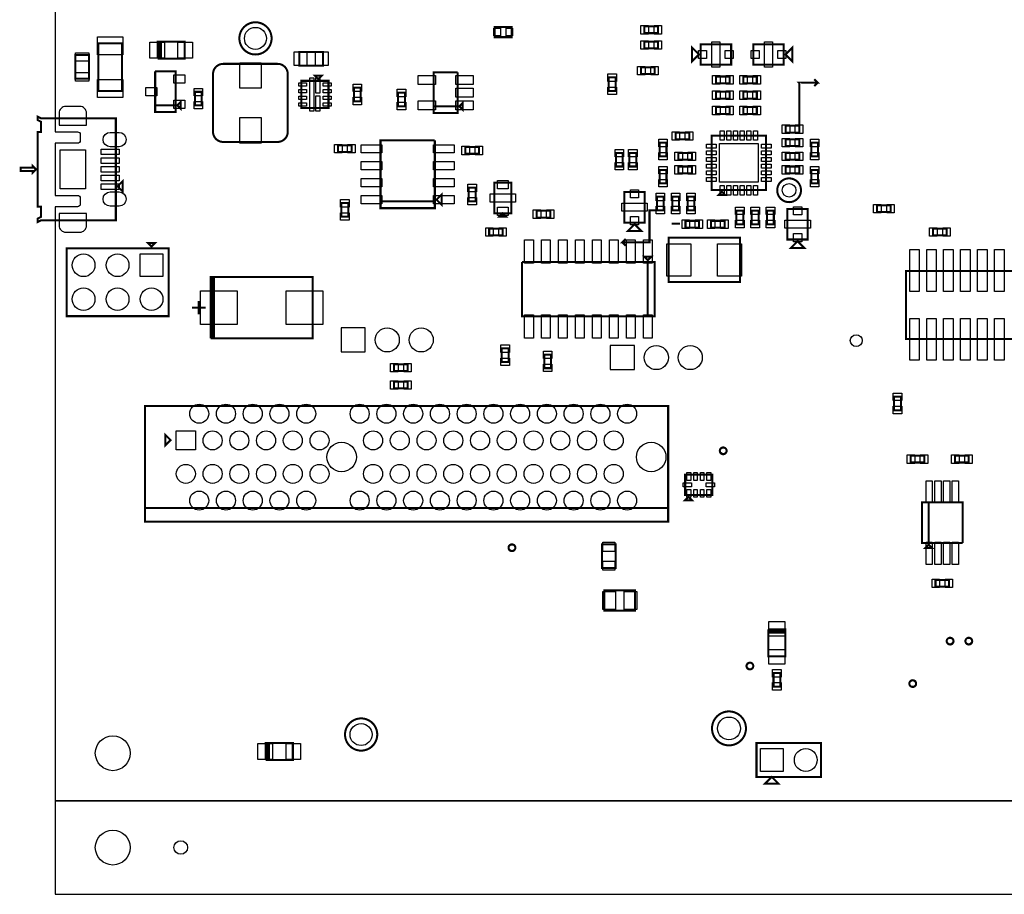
# Model space of a CAD drawing. Extents: x -205 to 7397, y 0 to 5807.
# Tile 1 of 10: x -104 to 2795, y 0 to 2576. Entities that reach past the tile are written whole.
import ezdxf

# ---------------------------------------------------------------- set-up
doc = ezdxf.new("R2010")
doc.units = 0
for name, color, linetype in [('BG_OUTLINE', 95, 'CONTINUOUS'), ('PG_ASSEMBLY_TOP', 120, 'CONTINUOUS'), ('PIN_TOP', 140, 'CONTINUOUS')]:
    doc.layers.add(name, color=color, linetype=linetype)

msp = doc.modelspace()

# ---------------------------------------------------------------- linework, layer by layer
at = {"layer": 'BG_OUTLINE'}
for points in [[(7000, 5275.59), (0, 5275.59), (0, 2245.2355), (66.1417, 2245.2355, -0.414214), (74.0157, 2237.3615), (74.0157, 2219.645, -0.414214), (66.1417, 2211.771), (0, 2211.771), (0, 2078.59), (0, 2058.228), (66.1417, 2058.228, -0.414214), (74.0157, 2050.354), (74.0157, 2032.6375, -0.414214), (66.1417, 2024.7635), (0, 2024.7635), (0, 1732.59), (0, 275.59), (7000, 275.59)], [(0.0001, 2345.2355), (0.0001, 2245.2355), (66.1417, 2245.2355, -0.414214), (74.0157, 2237.3615), (74.0157, 2219.645, -0.414214), (66.1417, 2211.771), (0.0001, 2211.771), (0.0001, 2058.228), (66.1417, 2058.228, -0.414214), (74.0157, 2050.354), (74.0157, 2032.6375, -0.414214), (66.1417, 2024.7635), (0.0001, 2024.7635), (0.0001, 1924.7635)]]:
    msp.add_lwpolyline(points, format="xyb", dxfattribs=at)
msp.add_lwpolyline([(0, 275.59), (0, 0), (7000, 0), (7000, 275.59)], close=True, dxfattribs=at)
at = {"layer": 'PG_ASSEMBLY_TOP', "const_width": 6}
for points in [[(637.4342, 2520.59, 1), (542.5658, 2520.59, 1), (637.4342, 2520.59)], [(685, 2245.59), (685, 2415.59, 0.414214), (655, 2445.59), (495, 2445.59, 0.414214), (465, 2415.59), (465, 2245.59, 0.414214), (495, 2215.59), (655, 2215.59, 0.414214), (685, 2245.59)], [(2196.0065, 2073.2995, 1), (2126.0065, 2073.2995, 1), (2196.0065, 2073.2995)], [(1977, 1306, 1), (1957, 1306, 1), (1977, 1306)], [(1355, 1020.59, 1), (1335, 1020.59, 1), (1355, 1020.59)], [(2645, 745.59, 1), (2625, 745.59, 1), (2645, 745.59)], [(2700, 745.59, 1), (2680, 745.59, 1), (2700, 745.59)], [(2055.49, 672.26, 1), (2035.49, 672.26, 1), (2055.49, 672.26)], [(2535, 620.59, 1), (2515, 620.59, 1), (2535, 620.59)], [(2034, 488.59, 1), (1934, 488.59, 1), (2034, 488.59)], [(948.4342, 470.59, 1), (853.5658, 470.59, 1), (948.4342, 470.59)]]:
    msp.add_lwpolyline(points, format="xyb", dxfattribs=at)
for points in [[(1344.5, 2554.1925), (1294.5, 2554.1925), (1294.5, 2524.1925), (1344.5, 2524.1925), (1344.5, 2554.1925)], [(1775, 2555.885), (1735, 2555.885), (1735, 2535.885), (1775, 2535.885), (1775, 2555.885)], [(127, 2505.59), (127, 2365.59), (197, 2365.59), (197, 2505.59), (127, 2505.59)], [(306.8565, 2511.09), (311.8565, 2511.09), (311.8565, 2461.09), (306.8565, 2461.09), (306.8565, 2511.09), (301.8565, 2511.09), (301.8565, 2461.09)], [(301.8565, 2461.09), (381.8565, 2461.09), (381.8565, 2511.09), (306.8565, 2511.09)], [(1775, 2510.885), (1735, 2510.885), (1735, 2490.885), (1775, 2490.885), (1775, 2510.885)], [(1895.4165, 2473.2995), (1875.4165, 2493.2995), (1875.4165, 2453.2995), (1895.4165, 2473.2995)], [(1900.4165, 2443.2995), (1990.4165, 2443.2995), (1990.4165, 2503.2995), (1900.4165, 2503.2995), (1900.4165, 2443.2995)], [(2145.4165, 2503.2995), (2055.4165, 2503.2995), (2055.4165, 2443.2995), (2145.4165, 2443.2995), (2145.4165, 2503.2995)], [(2150.4165, 2473.2995), (2170.4165, 2453.2995), (2170.4165, 2493.2995), (2150.4165, 2473.2995)], [(60, 2471.59), (60, 2401.59), (100, 2401.59), (100, 2471.59), (60, 2471.59)], [(719, 2440.59), (789, 2440.59), (789, 2480.59), (719, 2480.59), (719, 2440.59)], [(1725.295, 2415.59), (1765.295, 2415.59), (1765.295, 2435.59), (1725.295, 2435.59), (1725.295, 2415.59)], [(294.6225, 2323.59), (354.6225, 2323.59), (354.6225, 2423.59), (294.6225, 2423.59)], [(294.6225, 2423.59), (294.6225, 2303.59), (354.6225, 2303.59), (354.6225, 2323.59), (294.6225, 2323.59)], [(775, 2400.59), (785, 2410.59), (765, 2410.59), (775, 2400.59)], [(1115, 2320.59), (1185, 2320.59), (1185, 2420.59)], [(1185, 2420.59), (1115, 2420.59), (1115, 2300.59), (1185, 2300.59), (1185, 2320.59), (1115, 2320.59)], [(1630, 2405.59), (1630, 2365.59), (1650, 2365.59), (1650, 2405.59), (1630, 2405.59)], [(1986.0065, 2408.2995), (1946.0065, 2408.2995), (1946.0065, 2388.2995), (1986.0065, 2388.2995), (1986.0065, 2408.2995)], [(2026.0065, 2388.2995), (2066.0065, 2388.2995), (2066.0065, 2408.2995), (2026.0065, 2408.2995), (2026.0065, 2388.2995)], [(725, 2395.59), (725, 2315.59), (805, 2315.59), (805, 2395.59), (725, 2395.59)], [(900, 2335.59), (900, 2375.59), (880, 2375.59), (880, 2335.59), (900, 2335.59)], [(2191.0065, 2263.2995), (2191.0065, 2388.9935), (2190, 2390), (2245, 2390), (2235, 2400)], [(2245, 2390), (2235, 2380)], [(431.5, 2323.1301), (431.5, 2363.1301), (411.5, 2363.1301), (411.5, 2323.1301), (431.5, 2323.1301)], [(1030, 2320.59), (1030, 2360.59), (1010, 2360.59), (1010, 2320.59), (1030, 2320.59)], [(1986.0065, 2363.2995), (1946.0065, 2363.2995), (1946.0065, 2343.2995), (1986.0065, 2343.2995), (1986.0065, 2363.2995)], [(2026.0065, 2343.2995), (2066.0065, 2343.2995), (2066.0065, 2363.2995), (2026.0065, 2363.2995), (2026.0065, 2343.2995)], [(359.6225, 2323.59), (369.6225, 2313.59), (369.6225, 2333.59), (359.6225, 2323.59)], [(1190, 2320.59), (1200, 2310.59), (1200, 2330.59), (1190, 2320.59)], [(1986.0065, 2318.2995), (1946.0065, 2318.2995), (1946.0065, 2298.2995), (1986.0065, 2298.2995), (1986.0065, 2318.2995)], [(2026.0065, 2298.2995), (2066.0065, 2298.2995), (2066.0065, 2318.2995), (2026.0065, 2318.2995), (2026.0065, 2298.2995)], [(-51.1809, 2289.9995), (-51.1809, 2279.9995), (-41.1809, 2274.9995), (-41.1809, 2244.9995), (-51.1809, 2244.9995), (-51.1809, 2024.9995), (-41.1809, 2024.9995), (-41.1809, 1994.9995), (-51.1809, 1989.9995), (-51.1809, 1979.9995), (-41.1809, 1984.9995), (178.8191, 1984.9995), (178.8191, 2284.9995), (-41.1809, 2284.9995), (-51.1809, 2289.9995)], [(2191.0065, 2263.2995), (2151.0065, 2263.2995), (2151.0065, 2243.2995), (2191.0065, 2243.2995), (2191.0065, 2263.2995)], [(1827.0065, 2223.2995), (1867.0065, 2223.2995), (1867.0065, 2243.2995), (1827.0065, 2243.2995), (1827.0065, 2223.2995)], [(2093, 2074), (2093, 2234), (1933, 2234), (1933, 2074), (2093, 2074)], [(833, 2185.59), (873, 2185.59), (873, 2205.59), (833, 2205.59), (833, 2185.59)], [(958, 2040.59), (1118, 2040.59), (1118, 2220.59)], [(1118, 2220.59), (958, 2220.59), (958, 2020.59), (1118, 2020.59), (1118, 2040.59), (958, 2040.59)], [(1208, 2180.59), (1248, 2180.59), (1248, 2200.59), (1208, 2200.59), (1208, 2180.59)], [(1799.9935, 2173.2995), (1799.9935, 2213.2995), (1779.9935, 2213.2995), (1779.9935, 2173.2995), (1799.9935, 2173.2995)], [(2191.0065, 2223.2995), (2151.0065, 2223.2995), (2151.0065, 2203.2995), (2191.0065, 2203.2995), (2191.0065, 2223.2995)], [(2246.0065, 2173.2995), (2246.0065, 2213.2995), (2226.0065, 2213.2995), (2226.0065, 2173.2995), (2246.0065, 2173.2995)], [(1671.0065, 2143.2995), (1671.0065, 2183.2995), (1651.0065, 2183.2995), (1651.0065, 2143.2995), (1671.0065, 2143.2995)], [(1691.0065, 2183.2995), (1691.0065, 2143.2995), (1711.0065, 2143.2995), (1711.0065, 2183.2995), (1691.0065, 2183.2995)], [(1874.9935, 2183.2995), (1834.9935, 2183.2995), (1834.9935, 2163.2995), (1874.9935, 2163.2995), (1874.9935, 2183.2995)], [(2151.0065, 2163.2995), (2191.0065, 2163.2995), (2191.0065, 2183.2995), (2151.0065, 2183.2995), (2151.0065, 2163.2995)], [(-56.1809, 2134.9995), (-66.1809, 2144.9995), (-66.1809, 2139.9995), (-101.1809, 2139.9995), (-101.1809, 2129.9995), (-66.1809, 2129.9995), (-66.1809, 2124.9995), (-56.1809, 2134.9995)], [(1874.9935, 2143.2995), (1834.9935, 2143.2995), (1834.9935, 2123.2995), (1874.9935, 2123.2995), (1874.9935, 2143.2995)], [(2151.0065, 2123.2995), (2191.0065, 2123.2995), (2191.0065, 2143.2995), (2151.0065, 2143.2995), (2151.0065, 2123.2995)], [(1779.9935, 2133.2995), (1779.9935, 2093.2995), (1799.9935, 2093.2995), (1799.9935, 2133.2995), (1779.9935, 2133.2995)], [(2226.0065, 2133.2995), (2226.0065, 2093.2995), (2246.0065, 2093.2995), (2246.0065, 2133.2995), (2226.0065, 2133.2995)], [(183.8191, 2084.9995), (198.8191, 2099.9995), (198.8191, 2069.9995), (183.8191, 2084.9995)], [(1343, 2005.59), (1343, 2095.59), (1293, 2095.59), (1293, 2005.59), (1343, 2005.59)], [(1123, 2045.59), (1138, 2030.59), (1138, 2060.59), (1123, 2045.59)], [(1218, 2080.59), (1218, 2040.59), (1238, 2040.59), (1238, 2080.59), (1218, 2080.59)], [(1736.0065, 1978.2995), (1736.0065, 2068.2995), (1676.0065, 2068.2995), (1676.0065, 1978.2995), (1736.0065, 1978.2995)], [(1963, 2069), (1953, 2059), (1973, 2059), (1963, 2069)], [(843, 2035.59), (843, 1995.59), (863, 1995.59), (863, 2035.59), (843, 2035.59)], [(1772.0065, 2054.2995), (1772.0065, 2014.2995), (1792.0065, 2014.2995), (1792.0065, 2054.2995), (1772.0065, 2054.2995)], [(1817.0065, 2054.2995), (1817.0065, 2014.2995), (1837.0065, 2014.2995), (1837.0065, 2054.2995), (1817.0065, 2054.2995)], [(1862.0065, 2054.2995), (1862.0065, 2014.2995), (1882.0065, 2014.2995), (1882.0065, 2054.2995), (1862.0065, 2054.2995)], [(2420, 2009), (2460, 2009), (2460, 2029), (2420, 2029), (2420, 2009)], [(1318, 2005.59), (1308, 1995.59), (1328, 1995.59), (1318, 2005.59)], [(1418, 1993), (1458, 1993), (1458, 2013), (1418, 2013), (1418, 1993)], [(1772.0065, 2014.2995), (1750, 2014.2995), (1750, 1920), (1670, 1920), (1680, 1930)], [(2006.0065, 2013.2995), (2006.0065, 1973.2995), (2026.0065, 1973.2995), (2026.0065, 2013.2995), (2006.0065, 2013.2995)], [(2051.0065, 2013.2995), (2051.0065, 1973.2995), (2071.0065, 1973.2995), (2071.0065, 2013.2995), (2051.0065, 2013.2995)], [(2096.0065, 2013.2995), (2096.0065, 1973.2995), (2116.0065, 1973.2995), (2116.0065, 2013.2995), (2096.0065, 2013.2995)], [(2216.0065, 1928.2995), (2216.0065, 2018.2995), (2156.0065, 2018.2995), (2156.0065, 1928.2995), (2216.0065, 1928.2995)], [(1706.0065, 1973.2995), (1686.0065, 1953.2995), (1726.0065, 1953.2995), (1706.0065, 1973.2995)], [(1815, 1975), (1840, 1975)], [(1856.0065, 1963.2995), (1896.0065, 1963.2995), (1896.0065, 1983.2995), (1856.0065, 1983.2995), (1856.0065, 1963.2995)], [(1971.0065, 1983.2995), (1931.0065, 1983.2995), (1931.0065, 1963.2995), (1971.0065, 1963.2995), (1971.0065, 1983.2995)], [(1278, 1940.59), (1318, 1940.59), (1318, 1960.59), (1278, 1960.59), (1278, 1940.59)], [(2585, 1940.59), (2625, 1940.59), (2625, 1960.59), (2585, 1960.59), (2585, 1940.59)], [(284.0002, 1907.5901), (294.0002, 1917.5901), (274.0002, 1917.5901), (284.0002, 1907.5901)], [(1670, 1920), (1680, 1910)], [(2016.0065, 1933.2995), (1806.0065, 1933.2995), (1806.0065, 1803.2995), (2016.0065, 1803.2995), (2016.0065, 1933.2995)], [(2186.0065, 1923.2995), (2166.0065, 1903.2995), (2206.0065, 1903.2995), (2186.0065, 1923.2995)], [(334.0002, 1902.5901), (34.0002, 1902.5901), (34.0002, 1702.5901), (334.0002, 1702.5901), (334.0002, 1902.5901)], [(1745, 1702.41), (1745, 1862.41), (1375, 1862.41)], [(1375, 1862.41), (1375, 1702.41), (1765, 1702.41), (1765, 1862.41), (1745, 1862.41), (1745, 1702.41)], [(1745, 1867.41), (1755, 1877.41), (1735, 1877.41), (1745, 1867.41)], [(3005, 1835.59), (2505, 1835.59), (2505, 1635.59), (3005, 1635.59), (3005, 1835.59)], [(463, 1817.59), (468, 1817.59), (468, 1637.59), (463, 1637.59), (463, 1817.59), (458, 1817.59), (458, 1637.59)], [(458, 1637.59), (758, 1637.59), (758, 1817.59), (463, 1817.59)], [(423, 1747.59), (423, 1707.59)], [(403, 1727.59), (443, 1727.59)], [(1334.9998, 1567.41), (1334.9998, 1607.41), (1314.9998, 1607.41), (1314.9998, 1567.41), (1334.9998, 1567.41)], [(1460, 1549.41), (1460, 1589.41), (1440, 1589.41), (1440, 1549.41), (1460, 1549.41)], [(1038, 1561), (998, 1561), (998, 1541), (1038, 1541), (1038, 1561)], [(1038, 1510), (998, 1510), (998, 1490), (1038, 1490), (1038, 1510)], [(2470, 1465.59), (2470, 1425.59), (2490, 1425.59), (2490, 1465.59), (2470, 1465.59)], [(265, 1137.8106), (1805, 1137.8106), (1805, 1437.8106), (265, 1437.8106), (265, 1137.8106), (1805, 1137.8106), (1805, 1097.8106), (265, 1097.8106), (265, 1137.8106)], [(340, 1337.8106), (325, 1352.8106), (325, 1322.8106), (340, 1337.8106)], [(2559, 1291.59), (2519, 1291.59), (2519, 1271.59), (2559, 1271.59), (2559, 1291.59)], [(2649.6771, 1271.59), (2689.6771, 1271.59), (2689.6771, 1291.59), (2649.6771, 1291.59), (2649.6771, 1271.59)], [(1935, 1175.59), (1935, 1235.59), (1855, 1235.59), (1855, 1175.59), (1935, 1175.59)], [(1875, 1160.59), (1865, 1170.59), (1855, 1160.59), (1875, 1160.59)], [(2672, 1034.59), (2672, 1154.59), (2552, 1154.59), (2552, 1034.59), (2572, 1034.59), (2572, 1154.59)], [(2572, 1154.59), (2572, 1034.59), (2672, 1034.59)], [(1650, 960.59), (1650, 1030.59), (1610, 1030.59), (1610, 960.59), (1650, 960.59)], [(2572, 1029.59), (2562, 1019.59), (2582, 1019.59), (2572, 1029.59)], [(2592, 905.59), (2632, 905.59), (2632, 925.59), (2592, 925.59), (2592, 905.59)], [(1617.441, 835.59), (1707.441, 835.59), (1707.441, 895.59), (1617.441, 895.59), (1617.441, 835.59)], [(2150, 775.59), (2150, 770.59), (2100, 770.59), (2100, 775.59), (2150, 775.59), (2150, 780.59), (2100, 780.59)], [(2100, 780.59), (2100, 700.59), (2150, 700.59), (2150, 775.59)], [(2135, 611.59), (2135, 651.59), (2115, 651.59), (2115, 611.59), (2135, 611.59)], [(625, 445.59), (630, 445.59), (630, 395.59), (625, 395.59), (625, 445.59), (620, 445.59), (620, 395.59)], [(620, 395.59), (700, 395.59), (700, 445.59), (625, 445.59)], [(2255, 345.59), (2255, 445.59), (2065, 445.59), (2065, 345.59), (2255, 345.59)], [(2110, 345.59), (2130, 325.59), (2090, 325.59), (2110, 345.59)]]:
    msp.add_lwpolyline(points, dxfattribs=at)
at = {"layer": 'PIN_TOP'}
for points in [[(1746.7087, 2558.385), (1746.7087, 2533.385), (1724.7087, 2533.385), (1724.7087, 2558.385)], [(1785.2913, 2558.385), (1785.2913, 2533.385), (1763.2913, 2533.385), (1763.2913, 2558.385)], [(124.5, 2525.082), (199.5, 2525.082), (199.5, 2472.082), (124.5, 2472.082)], [(1310.8898, 2550.6925), (1310.8898, 2527.6925), (1291.8898, 2527.6925), (1291.8898, 2550.6925)], [(1347.1102, 2550.6925), (1347.1102, 2527.6925), (1328.1102, 2527.6925), (1328.1102, 2550.6925)], [(322.018, 2462.59), (279.018, 2462.59), (279.018, 2509.59), (322.018, 2509.59)], [(404.695, 2462.59), (361.695, 2462.59), (361.695, 2509.59), (404.695, 2509.59)], [(1746.7087, 2513.385), (1746.7087, 2488.385), (1724.7087, 2488.385), (1724.7087, 2513.385)], [(1785.2913, 2513.385), (1785.2913, 2488.385), (1763.2913, 2488.385), (1763.2913, 2513.385)], [(1933.4165, 2435.7995), (1933.4165, 2510.7995), (1957.4165, 2510.7995), (1957.4165, 2435.7995)], [(2112.4165, 2510.7995), (2112.4165, 2435.7995), (2088.4165, 2435.7995), (2088.4165, 2510.7995)], [(60.5, 2478.2238), (99.5, 2478.2238), (99.5, 2453.2238), (60.5, 2453.2238)], [(704.004, 2440.59), (704.004, 2480.59), (741.004, 2480.59), (741.004, 2440.59)], [(766.996, 2440.59), (766.996, 2480.59), (803.996, 2480.59), (803.996, 2440.59)], [(1894.0465, 2461.2995), (1894.0465, 2485.2995), (1918.0465, 2485.2995), (1918.0465, 2461.2995)], [(1972.7865, 2461.2995), (1972.7865, 2485.2995), (1996.7865, 2485.2995), (1996.7865, 2461.2995)], [(2073.0465, 2485.2995), (2073.0465, 2461.2995), (2049.0465, 2461.2995), (2049.0465, 2485.2995)], [(2151.7865, 2485.2995), (2151.7865, 2461.2995), (2127.7865, 2461.2995), (2127.7865, 2485.2995)], [(606.5, 2373.7985), (543.5, 2373.7985), (543.5, 2448.7985), (606.5, 2448.7985)], [(1715.0037, 2413.09), (1715.0037, 2438.09), (1737.0037, 2438.09), (1737.0037, 2413.09)], [(1753.5863, 2413.09), (1753.5863, 2438.09), (1775.5863, 2438.09), (1775.5863, 2413.09)], [(60.5, 2419.9562), (99.5, 2419.9562), (99.5, 2394.9562), (60.5, 2394.9562)], [(382.461, 2412.9915), (382.461, 2388.9915), (349.461, 2388.9915), (349.461, 2412.9915)], [(1120.382, 2410.992), (1120.382, 2384.992), (1069.382, 2384.992), (1069.382, 2410.992)], [(1230.618, 2410.992), (1230.618, 2384.992), (1179.618, 2384.992), (1179.618, 2410.992)], [(1627.5, 2415.8813), (1652.5, 2415.8813), (1652.5, 2393.8813), (1627.5, 2393.8813)], [(1957.7152, 2410.7995), (1957.7152, 2385.7995), (1935.7152, 2385.7995), (1935.7152, 2410.7995)], [(1996.2978, 2410.7995), (1996.2978, 2385.7995), (1974.2978, 2385.7995), (1974.2978, 2410.7995)], [(2015.7152, 2385.7995), (2015.7152, 2410.7995), (2037.7152, 2410.7995), (2037.7152, 2385.7995)], [(2054.2978, 2385.7995), (2054.2978, 2410.7995), (2076.2978, 2410.7995), (2076.2978, 2385.7995)], [(124.5, 2399.098), (199.5, 2399.098), (199.5, 2346.098), (124.5, 2346.098)], [(717.5749, 2390.1175), (740.5749, 2390.1175), (740.5749, 2380.1175), (717.5749, 2380.1175)], [(750.1418, 2404.59), (762.1418, 2404.59), (762.1418, 2306.59), (750.1418, 2306.59)], [(767.8582, 2404.6648), (779.8582, 2404.6648), (779.8582, 2359.6648), (767.8582, 2359.6648)], [(789.4251, 2390.1175), (812.4251, 2390.1175), (812.4251, 2380.1175), (789.4251, 2380.1175)], [(902.5, 2363.8813), (877.5, 2363.8813), (877.5, 2385.8813), (902.5, 2385.8813)], [(1627.5, 2377.2987), (1652.5, 2377.2987), (1652.5, 2355.2987), (1627.5, 2355.2987)], [(299.784, 2375.59), (299.784, 2351.59), (266.784, 2351.59), (266.784, 2375.59)], [(434, 2351.4214), (409, 2351.4214), (409, 2373.4214), (434, 2373.4214)], [(717.5749, 2370.4325), (740.5749, 2370.4325), (740.5749, 2360.4325), (717.5749, 2360.4325)], [(717.5749, 2350.7475), (740.5749, 2350.7475), (740.5749, 2340.7475), (717.5749, 2340.7475)], [(767.8582, 2351.5153), (779.8582, 2351.5153), (779.8582, 2306.5153), (767.8582, 2306.5153)], [(789.4251, 2370.4325), (812.4251, 2370.4325), (812.4251, 2360.4325), (789.4251, 2360.4325)], [(789.4251, 2350.7475), (812.4251, 2350.7475), (812.4251, 2340.7475), (789.4251, 2340.7475)], [(1032.5, 2348.8813), (1007.5, 2348.8813), (1007.5, 2370.8813), (1032.5, 2370.8813)], [(1230.618, 2373.59), (1230.618, 2347.59), (1179.618, 2347.59), (1179.618, 2373.59)], [(1957.7152, 2365.7995), (1957.7152, 2340.7995), (1935.7152, 2340.7995), (1935.7152, 2365.7995)], [(1996.2978, 2365.7995), (1996.2978, 2340.7995), (1974.2978, 2340.7995), (1974.2978, 2365.7995)], [(2015.7152, 2340.7995), (2015.7152, 2365.7995), (2037.7152, 2365.7995), (2037.7152, 2340.7995)], [(2054.2978, 2340.7995), (2054.2978, 2365.7995), (2076.2978, 2365.7995), (2076.2978, 2340.7995)], [(382.461, 2338.1885), (382.461, 2314.1885), (349.461, 2314.1885), (349.461, 2338.1885)], [(434, 2312.8388), (409, 2312.8388), (409, 2334.8388), (434, 2334.8388)], [(717.5749, 2331.0625), (740.5749, 2331.0625), (740.5749, 2321.0625), (717.5749, 2321.0625)], [(789.4251, 2331.0625), (812.4251, 2331.0625), (812.4251, 2321.0625), (789.4251, 2321.0625)], [(902.5, 2325.2987), (877.5, 2325.2987), (877.5, 2347.2987), (902.5, 2347.2987)], [(1032.5, 2310.2987), (1007.5, 2310.2987), (1007.5, 2332.2987), (1032.5, 2332.2987)], [(1120.382, 2336.188), (1120.382, 2310.188), (1069.382, 2310.188), (1069.382, 2336.188)], [(1230.618, 2336.188), (1230.618, 2310.188), (1179.618, 2310.188), (1179.618, 2336.188)], [(1957.7152, 2320.7995), (1957.7152, 2295.7995), (1935.7152, 2295.7995), (1935.7152, 2320.7995)], [(1996.2978, 2320.7995), (1996.2978, 2295.7995), (1974.2978, 2295.7995), (1974.2978, 2320.7995)], [(2015.7152, 2295.7995), (2015.7152, 2320.7995), (2037.7152, 2320.7995), (2037.7152, 2295.7995)], [(2054.2978, 2295.7995), (2054.2978, 2320.7995), (2076.2978, 2320.7995), (2076.2978, 2295.7995)], [(606.5, 2212.3815), (543.5, 2212.3815), (543.5, 2287.3815), (606.5, 2287.3815)], [(2162.7152, 2265.7995), (2162.7152, 2240.7995), (2140.7152, 2240.7995), (2140.7152, 2265.7995)], [(2201.2978, 2265.7995), (2201.2978, 2240.7995), (2179.2978, 2240.7995), (2179.2978, 2265.7995)], [(1816.7152, 2220.7995), (1816.7152, 2245.7995), (1838.7152, 2245.7995), (1838.7152, 2220.7995)], [(1855.2978, 2220.7995), (1855.2978, 2245.7995), (1877.2978, 2245.7995), (1877.2978, 2220.7995)], [(1969.7875, 2220.7085), (1957.7875, 2220.7085), (1957.7875, 2248.7085), (1969.7875, 2248.7085)], [(1989.4725, 2220.7085), (1977.4725, 2220.7085), (1977.4725, 2248.7085), (1989.4725, 2248.7085)], [(2009.1575, 2220.7085), (1997.1575, 2220.7085), (1997.1575, 2248.7085), (2009.1575, 2248.7085)], [(2028.8425, 2220.7085), (2016.8425, 2220.7085), (2016.8425, 2248.7085), (2028.8425, 2248.7085)], [(2048.5275, 2220.7085), (2036.5275, 2220.7085), (2036.5275, 2248.7085), (2048.5275, 2248.7085)], [(2068.2125, 2220.7085), (2056.2125, 2220.7085), (2056.2125, 2248.7085), (2068.2125, 2248.7085)], [(822.7087, 2183.09), (822.7087, 2208.09), (844.7087, 2208.09), (844.7087, 2183.09)], [(861.2913, 2183.09), (861.2913, 2208.09), (883.2913, 2208.09), (883.2913, 2183.09)], [(962.201, 2207.5899), (962.201, 2183.5899), (901.201, 2183.5899), (901.201, 2207.5899)], [(1174.799, 2207.5899), (1174.799, 2183.5899), (1113.799, 2183.5899), (1113.799, 2207.5899)], [(1197.7087, 2178.09), (1197.7087, 2203.09), (1219.7087, 2203.09), (1219.7087, 2178.09)], [(1236.2913, 2178.09), (1236.2913, 2203.09), (1258.2913, 2203.09), (1258.2913, 2178.09)], [(1802.4935, 2201.5908), (1777.4935, 2201.5908), (1777.4935, 2223.5908), (1802.4935, 2223.5908)], [(1946.2915, 2209.2125), (1946.2915, 2197.2125), (1918.2915, 2197.2125), (1918.2915, 2209.2125)], [(2070, 2097), (1956, 2097), (1956, 2211), (2070, 2211)], [(2107.7085, 2209.2125), (2107.7085, 2197.2125), (2079.7085, 2197.2125), (2079.7085, 2209.2125)], [(2162.7152, 2225.7995), (2162.7152, 2200.7995), (2140.7152, 2200.7995), (2140.7152, 2225.7995)], [(2201.2978, 2225.7995), (2201.2978, 2200.7995), (2179.2978, 2200.7995), (2179.2978, 2225.7995)], [(2248.5065, 2201.5908), (2223.5065, 2201.5908), (2223.5065, 2223.5908), (2248.5065, 2223.5908)], [(14.6653, 2191.9995), (89.6653, 2191.9995), (89.6653, 2077.9995), (14.6653, 2077.9995)], [(135.9013, 2178.1805), (135.9013, 2194.1805), (188.9013, 2194.1805), (188.9013, 2178.1805)], [(1673.5065, 2171.5908), (1648.5065, 2171.5908), (1648.5065, 2193.5908), (1673.5065, 2193.5908)], [(1688.5065, 2193.5908), (1713.5065, 2193.5908), (1713.5065, 2171.5908), (1688.5065, 2171.5908)], [(1802.4935, 2163.0082), (1777.4935, 2163.0082), (1777.4935, 2185.0082), (1802.4935, 2185.0082)], [(1846.7022, 2185.7995), (1846.7022, 2160.7995), (1824.7022, 2160.7995), (1824.7022, 2185.7995)], [(1885.2848, 2185.7995), (1885.2848, 2160.7995), (1863.2848, 2160.7995), (1863.2848, 2185.7995)], [(1946.2915, 2189.5275), (1946.2915, 2177.5275), (1918.2915, 2177.5275), (1918.2915, 2189.5275)], [(2107.7085, 2189.5275), (2107.7085, 2177.5275), (2079.7085, 2177.5275), (2079.7085, 2189.5275)], [(2140.7152, 2160.7995), (2140.7152, 2185.7995), (2162.7152, 2185.7995), (2162.7152, 2160.7995)], [(2179.2978, 2160.7995), (2179.2978, 2185.7995), (2201.2978, 2185.7995), (2201.2978, 2160.7995)], [(2248.5065, 2163.0082), (2223.5065, 2163.0082), (2223.5065, 2185.0082), (2248.5065, 2185.0082)], [(135.9013, 2152.59), (135.9013, 2168.59), (188.9013, 2168.59), (188.9013, 2152.59)], [(962.201, 2157.59), (962.201, 2133.59), (901.201, 2133.59), (901.201, 2157.59)], [(1174.799, 2157.59), (1174.799, 2133.59), (1113.799, 2133.59), (1113.799, 2157.59)], [(1673.5065, 2133.0082), (1648.5065, 2133.0082), (1648.5065, 2155.0082), (1673.5065, 2155.0082)], [(1688.5065, 2155.0082), (1713.5065, 2155.0082), (1713.5065, 2133.0082), (1688.5065, 2133.0082)], [(1846.7022, 2145.7995), (1846.7022, 2120.7995), (1824.7022, 2120.7995), (1824.7022, 2145.7995)], [(1885.2848, 2145.7995), (1885.2848, 2120.7995), (1863.2848, 2120.7995), (1863.2848, 2145.7995)], [(1946.2915, 2169.8425), (1946.2915, 2157.8425), (1918.2915, 2157.8425), (1918.2915, 2169.8425)], [(1946.2915, 2150.1575), (1946.2915, 2138.1575), (1918.2915, 2138.1575), (1918.2915, 2150.1575)], [(2107.7085, 2169.8425), (2107.7085, 2157.8425), (2079.7085, 2157.8425), (2079.7085, 2169.8425)], [(2107.7085, 2150.1575), (2107.7085, 2138.1575), (2079.7085, 2138.1575), (2079.7085, 2150.1575)], [(2140.7152, 2120.7995), (2140.7152, 2145.7995), (2162.7152, 2145.7995), (2162.7152, 2120.7995)], [(2179.2978, 2120.7995), (2179.2978, 2145.7995), (2201.2978, 2145.7995), (2201.2978, 2120.7995)], [(135.9013, 2126.9995), (135.9013, 2142.9995), (188.9013, 2142.9995), (188.9013, 2126.9995)], [(135.9013, 2101.409), (135.9013, 2117.409), (188.9013, 2117.409), (188.9013, 2101.409)], [(1777.4935, 2143.5908), (1802.4935, 2143.5908), (1802.4935, 2121.5908), (1777.4935, 2121.5908)], [(1946.2915, 2130.4725), (1946.2915, 2118.4725), (1918.2915, 2118.4725), (1918.2915, 2130.4725)], [(2107.7085, 2130.4725), (2107.7085, 2118.4725), (2079.7085, 2118.4725), (2079.7085, 2130.4725)], [(2223.5065, 2143.5908), (2248.5065, 2143.5908), (2248.5065, 2121.5908), (2223.5065, 2121.5908)], [(135.9013, 2075.8185), (135.9013, 2091.8185), (188.9013, 2091.8185), (188.9013, 2075.8185)], [(962.201, 2107.5901), (962.201, 2083.5901), (901.201, 2083.5901), (901.201, 2107.5901)], [(1174.799, 2107.5901), (1174.799, 2083.5901), (1113.799, 2083.5901), (1113.799, 2107.5901)], [(1215.5, 2090.8813), (1240.5, 2090.8813), (1240.5, 2068.8813), (1215.5, 2068.8813)], [(1333.5, 2077.96), (1302.5, 2077.96), (1302.5, 2101.96), (1333.5, 2101.96)], [(1777.4935, 2105.0082), (1802.4935, 2105.0082), (1802.4935, 2083.0082), (1777.4935, 2083.0082)], [(1946.2915, 2110.7875), (1946.2915, 2098.7875), (1918.2915, 2098.7875), (1918.2915, 2110.7875)], [(1969.7875, 2059.2915), (1957.7875, 2059.2915), (1957.7875, 2087.2915), (1969.7875, 2087.2915)], [(1989.4725, 2059.2915), (1977.4725, 2059.2915), (1977.4725, 2087.2915), (1989.4725, 2087.2915)], [(2009.1575, 2059.2915), (1997.1575, 2059.2915), (1997.1575, 2087.2915), (2009.1575, 2087.2915)], [(2028.8425, 2059.2915), (2016.8425, 2059.2915), (2016.8425, 2087.2915), (2028.8425, 2087.2915)], [(2048.5275, 2059.2915), (2036.5275, 2059.2915), (2036.5275, 2087.2915), (2048.5275, 2087.2915)], [(2068.2125, 2059.2915), (2056.2125, 2059.2915), (2056.2125, 2087.2915), (2068.2125, 2087.2915)], [(2107.7085, 2110.7875), (2107.7085, 2098.7875), (2079.7085, 2098.7875), (2079.7085, 2110.7875)], [(2223.5065, 2105.0082), (2248.5065, 2105.0082), (2248.5065, 2083.0082), (2223.5065, 2083.0082)], [(1355.5, 2038.59), (1280.5, 2038.59), (1280.5, 2062.59), (1355.5, 2062.59)], [(1718.0065, 2050.6695), (1694.0065, 2050.6695), (1694.0065, 2074.6695), (1718.0065, 2074.6695)], [(1769.5065, 2064.5908), (1794.5065, 2064.5908), (1794.5065, 2042.5908), (1769.5065, 2042.5908)], [(1814.5065, 2064.5908), (1839.5065, 2064.5908), (1839.5065, 2042.5908), (1814.5065, 2042.5908)], [(1859.5065, 2064.5908), (1884.5065, 2064.5908), (1884.5065, 2042.5908), (1859.5065, 2042.5908)], [(840.5, 2045.8813), (865.5, 2045.8813), (865.5, 2023.8813), (840.5, 2023.8813)], [(962.201, 2057.5902), (962.201, 2033.5902), (901.201, 2033.5902), (901.201, 2057.5902)], [(1174.799, 2057.5902), (1174.799, 2033.5902), (1113.799, 2033.5902), (1113.799, 2057.5902)], [(1215.5, 2052.2987), (1240.5, 2052.2987), (1240.5, 2030.2987), (1215.5, 2030.2987)], [(1743.5065, 2011.2995), (1668.5065, 2011.2995), (1668.5065, 2035.2995), (1743.5065, 2035.2995)], [(2409.7087, 2006.5), (2409.7087, 2031.5), (2431.7087, 2031.5), (2431.7087, 2006.5)], [(2448.2913, 2006.5), (2448.2913, 2031.5), (2470.2913, 2031.5), (2470.2913, 2006.5)], [(840.5, 2007.2987), (865.5, 2007.2987), (865.5, 1985.2987), (840.5, 1985.2987)], [(1333.5, 1999.22), (1302.5, 1999.22), (1302.5, 2023.22), (1333.5, 2023.22)], [(1407.7087, 1990.5), (1407.7087, 2015.5), (1429.7087, 2015.5), (1429.7087, 1990.5)], [(1446.2913, 1990.5), (1446.2913, 2015.5), (1468.2913, 2015.5), (1468.2913, 1990.5)], [(1769.5065, 2026.0082), (1794.5065, 2026.0082), (1794.5065, 2004.0082), (1769.5065, 2004.0082)], [(1814.5065, 2026.0082), (1839.5065, 2026.0082), (1839.5065, 2004.0082), (1814.5065, 2004.0082)], [(1859.5065, 2026.0082), (1884.5065, 2026.0082), (1884.5065, 2004.0082), (1859.5065, 2004.0082)], [(2003.5065, 2023.5908), (2028.5065, 2023.5908), (2028.5065, 2001.5908), (2003.5065, 2001.5908)], [(2048.5065, 2023.5908), (2073.5065, 2023.5908), (2073.5065, 2001.5908), (2048.5065, 2001.5908)], [(2093.5065, 2023.5908), (2118.5065, 2023.5908), (2118.5065, 2001.5908), (2093.5065, 2001.5908)], [(2198.0065, 2000.6695), (2174.0065, 2000.6695), (2174.0065, 2024.6695), (2198.0065, 2024.6695)], [(1718.0065, 1971.9295), (1694.0065, 1971.9295), (1694.0065, 1995.9295), (1718.0065, 1995.9295)], [(1845.7152, 1960.7995), (1845.7152, 1985.7995), (1867.7152, 1985.7995), (1867.7152, 1960.7995)], [(1884.2978, 1960.7995), (1884.2978, 1985.7995), (1906.2978, 1985.7995), (1906.2978, 1960.7995)], [(1942.7152, 1985.7995), (1942.7152, 1960.7995), (1920.7152, 1960.7995), (1920.7152, 1985.7995)], [(1981.2978, 1985.7995), (1981.2978, 1960.7995), (1959.2978, 1960.7995), (1959.2978, 1985.7995)], [(2003.5065, 1985.0082), (2028.5065, 1985.0082), (2028.5065, 1963.0082), (2003.5065, 1963.0082)], [(2048.5065, 1985.0082), (2073.5065, 1985.0082), (2073.5065, 1963.0082), (2048.5065, 1963.0082)], [(2093.5065, 1985.0082), (2118.5065, 1985.0082), (2118.5065, 1963.0082), (2093.5065, 1963.0082)], [(2223.5065, 1961.2995), (2148.5065, 1961.2995), (2148.5065, 1985.2995), (2223.5065, 1985.2995)], [(1267.7087, 1938.09), (1267.7087, 1963.09), (1289.7087, 1963.09), (1289.7087, 1938.09)], [(1306.2913, 1938.09), (1306.2913, 1963.09), (1328.2913, 1963.09), (1328.2913, 1938.09)], [(2198.0065, 1921.9295), (2174.0065, 1921.9295), (2174.0065, 1945.9295), (2198.0065, 1945.9295)], [(2574.7087, 1938.09), (2574.7087, 1963.09), (2596.7087, 1963.09), (2596.7087, 1938.09)], [(2613.2913, 1938.09), (2613.2913, 1963.09), (2635.2913, 1963.09), (2635.2913, 1938.09)], [(1382.0004, 1927.146), (1408.0004, 1927.146), (1408.0004, 1858.146), (1382.0004, 1858.146)], [(1432.0002, 1927.146), (1458.0002, 1927.146), (1458.0002, 1858.146), (1432.0002, 1858.146)], [(1482.0001, 1927.146), (1508.0001, 1927.146), (1508.0001, 1858.146), (1482.0001, 1858.146)], [(1532, 1927.146), (1558, 1927.146), (1558, 1858.146), (1532, 1858.146)], [(1581.9999, 1927.146), (1607.9999, 1927.146), (1607.9999, 1858.146), (1581.9999, 1858.146)], [(1631.9998, 1927.146), (1657.9998, 1927.146), (1657.9998, 1858.146), (1631.9998, 1858.146)], [(1681.9997, 1927.146), (1707.9997, 1927.146), (1707.9997, 1858.146), (1681.9997, 1858.146)], [(1731.9996, 1927.146), (1757.9996, 1927.146), (1757.9996, 1858.146), (1731.9996, 1858.146)], [(1871.7035, 1915.7995), (1871.7035, 1820.7995), (1800.7035, 1820.7995), (1800.7035, 1915.7995)], [(2021.3095, 1915.7995), (2021.3095, 1820.7995), (1950.3095, 1820.7995), (1950.3095, 1915.7995)], [(317.5, 1886.09), (317.5, 1819.09), (250.5, 1819.09), (250.5, 1886.09)], [(2544, 1898.5662), (2544, 1775.5662), (2516, 1775.5662), (2516, 1898.5662)], [(2594, 1898.5662), (2594, 1775.5662), (2566, 1775.5662), (2566, 1898.5662)], [(2644, 1898.5662), (2644, 1775.5662), (2616, 1775.5662), (2616, 1898.5662)], [(2694, 1898.5662), (2694, 1775.5662), (2666, 1775.5662), (2666, 1898.5662)], [(2744, 1898.5662), (2744, 1775.5662), (2716, 1775.5662), (2716, 1898.5662)], [(2794, 1898.5662), (2794, 1775.5662), (2766, 1775.5662), (2766, 1898.5662)], [(428.016, 1677.59), (428.016, 1777.59), (536.016, 1777.59), (536.016, 1677.59)], [(679.984, 1677.59), (679.984, 1777.59), (787.984, 1777.59), (787.984, 1677.59)], [(1382.0004, 1706.674), (1408.0004, 1706.674), (1408.0004, 1637.674), (1382.0004, 1637.674)], [(1432.0002, 1706.674), (1458.0002, 1706.674), (1458.0002, 1637.674), (1432.0002, 1637.674)], [(1482.0001, 1706.674), (1508.0001, 1706.674), (1508.0001, 1637.674), (1482.0001, 1637.674)], [(1532, 1706.674), (1558, 1706.674), (1558, 1637.674), (1532, 1637.674)], [(1581.9999, 1706.674), (1607.9999, 1706.674), (1607.9999, 1637.674), (1581.9999, 1637.674)], [(1631.9998, 1706.674), (1657.9998, 1706.674), (1657.9998, 1637.674), (1631.9998, 1637.674)], [(1681.9997, 1706.674), (1707.9997, 1706.674), (1707.9997, 1637.674), (1681.9997, 1637.674)], [(1731.9996, 1706.674), (1757.9996, 1706.674), (1757.9996, 1637.674), (1731.9996, 1637.674)], [(2544, 1695.6138), (2544, 1572.6138), (2516, 1572.6138), (2516, 1695.6138)], [(2594, 1695.6138), (2594, 1572.6138), (2566, 1572.6138), (2566, 1695.6138)], [(2644, 1695.6138), (2644, 1572.6138), (2616, 1572.6138), (2616, 1695.6138)], [(2694, 1695.6138), (2694, 1572.6138), (2666, 1572.6138), (2666, 1695.6138)], [(2744, 1695.6138), (2744, 1572.6138), (2716, 1572.6138), (2716, 1695.6138)], [(2794, 1695.6138), (2794, 1572.6138), (2766, 1572.6138), (2766, 1695.6138)], [(913.3594, 1597.09), (913.3594, 1668.09), (842.3594, 1668.09), (842.3594, 1597.09)], [(1337.4998, 1595.7013), (1312.4998, 1595.7013), (1312.4998, 1617.7013), (1337.4998, 1617.7013)], [(1462.5, 1577.7013), (1437.5, 1577.7013), (1437.5, 1599.7013), (1462.5, 1599.7013)], [(1705.5, 1545.09), (1705.5, 1616.09), (1634.5, 1616.09), (1634.5, 1545.09)], [(1337.4998, 1557.1187), (1312.4998, 1557.1187), (1312.4998, 1579.1187), (1337.4998, 1579.1187)], [(1009.7087, 1563.5), (1009.7087, 1538.5), (987.7087, 1538.5), (987.7087, 1563.5)], [(1048.2913, 1563.5), (1048.2913, 1538.5), (1026.2913, 1538.5), (1026.2913, 1563.5)], [(1462.5, 1539.1187), (1437.5, 1539.1187), (1437.5, 1561.1187), (1462.5, 1561.1187)], [(1009.7087, 1512.5), (1009.7087, 1487.5), (987.7087, 1487.5), (987.7087, 1512.5)], [(1048.2913, 1512.5), (1048.2913, 1487.5), (1026.2913, 1487.5), (1026.2913, 1512.5)], [(2467.5, 1475.8813), (2492.5, 1475.8813), (2492.5, 1453.8813), (2467.5, 1453.8813)], [(2467.5, 1437.2987), (2492.5, 1437.2987), (2492.5, 1415.2987), (2467.5, 1415.2987)], [(356.924, 1308.6294), (356.924, 1364.6294), (412.924, 1364.6294), (412.924, 1308.6294)], [(2530.7087, 1294.09), (2530.7087, 1269.09), (2508.7087, 1269.09), (2508.7087, 1294.09)], [(2569.2913, 1294.09), (2569.2913, 1269.09), (2547.2913, 1269.09), (2547.2913, 1294.09)], [(2639.3858, 1269.09), (2639.3858, 1294.09), (2661.3858, 1294.09), (2661.3858, 1269.09)], [(2677.9684, 1269.09), (2677.9684, 1294.09), (2699.9684, 1294.09), (2699.9684, 1269.09)], [(1871.4725, 1242.0899), (1871.4725, 1219.0899), (1859.4725, 1219.0899), (1859.4725, 1242.0899)], [(1890.1575, 1242.0899), (1890.1575, 1219.0899), (1880.1575, 1219.0899), (1880.1575, 1242.0899)], [(1909.8425, 1242.0899), (1909.8425, 1219.0899), (1899.8425, 1219.0899), (1899.8425, 1242.0899)], [(1930.5275, 1242.0899), (1930.5275, 1219.0899), (1918.5275, 1219.0899), (1918.5275, 1242.0899)], [(2582.6143, 1152.641), (2564.6143, 1152.641), (2564.6143, 1217.641), (2582.6143, 1217.641)], [(2608.2048, 1152.641), (2590.2048, 1152.641), (2590.2048, 1217.641), (2608.2048, 1217.641)], [(2633.7953, 1152.641), (2615.7953, 1152.641), (2615.7953, 1217.641), (2633.7953, 1217.641)], [(2659.3858, 1152.641), (2641.3858, 1152.641), (2641.3858, 1217.641), (2659.3858, 1217.641)], [(1873.6418, 1199.59), (1848.6418, 1199.59), (1848.6418, 1211.59), (1873.6418, 1211.59)], [(1871.4725, 1192.0901), (1871.4725, 1169.0901), (1859.4725, 1169.0901), (1859.4725, 1192.0901)], [(1890.1575, 1192.0901), (1890.1575, 1169.0901), (1880.1575, 1169.0901), (1880.1575, 1192.0901)], [(1909.8425, 1192.0901), (1909.8425, 1169.0901), (1899.8425, 1169.0901), (1899.8425, 1192.0901)], [(1941.3582, 1199.59), (1916.3582, 1199.59), (1916.3582, 1211.59), (1941.3582, 1211.59)], [(1930.5275, 1192.0901), (1930.5275, 1169.0901), (1918.5275, 1169.0901), (1918.5275, 1192.0901)], [(1647.5, 1009.649), (1612.5, 1009.649), (1612.5, 1036.649), (1647.5, 1036.649)], [(2582.6142, 971.539), (2564.6142, 971.539), (2564.6142, 1036.539), (2582.6142, 1036.539)], [(2608.2047, 971.539), (2590.2047, 971.539), (2590.2047, 1036.539), (2608.2047, 1036.539)], [(2633.7952, 971.539), (2615.7952, 971.539), (2615.7952, 1036.539), (2633.7952, 1036.539)], [(2659.3857, 971.539), (2641.3857, 971.539), (2641.3857, 1036.539), (2659.3857, 1036.539)], [(1647.5, 954.531), (1612.5, 954.531), (1612.5, 981.531), (1647.5, 981.531)], [(2581.7087, 903.09), (2581.7087, 928.09), (2603.7087, 928.09), (2603.7087, 903.09)], [(2620.2913, 903.09), (2620.2913, 928.09), (2642.2913, 928.09), (2642.2913, 903.09)], [(1612.445, 839.09), (1612.445, 892.09), (1649.445, 892.09), (1649.445, 839.09)], [(1675.437, 839.09), (1675.437, 892.09), (1712.437, 892.09), (1712.437, 839.09)], [(2101.5, 760.4285), (2101.5, 803.4285), (2148.5, 803.4285), (2148.5, 760.4285)], [(2101.5, 677.7515), (2101.5, 720.7515), (2148.5, 720.7515), (2148.5, 677.7515)], [(2137.5, 639.8813), (2112.5, 639.8813), (2112.5, 661.8813), (2137.5, 661.8813)], [(2137.5, 601.2987), (2112.5, 601.2987), (2112.5, 623.2987), (2137.5, 623.2987)], [(640.1615, 397.09), (597.1615, 397.09), (597.1615, 444.09), (640.1615, 444.09)], [(722.8385, 397.09), (679.8385, 397.09), (679.8385, 444.09), (722.8385, 444.09)], [(2143.5, 429.09), (2143.5, 362.09), (2076.5, 362.09), (2076.5, 429.09)]]:
    msp.add_lwpolyline(points, close=True, dxfattribs=at)
for points in [[(92.5195, 2264.9205), (92.5195, 2300.3535, 0.414214), (72.8345, 2320.0385), (31.496, 2320.0385, 0.414214), (11.811, 2300.3535), (11.811, 2264.9205)], [(188.1965, 2201.5978), (162.1965, 2201.5978, -1), (162.1965, 2243.5978), (188.1965, 2243.5978, -1)], [(188.1965, 2026.4013), (162.1965, 2026.4013, -1), (162.1965, 2068.4013), (188.1965, 2068.4013, -1)], [(11.8111, 2005.0785), (11.8111, 1969.6455, 0.414214), (31.4961, 1949.9605), (72.8346, 1949.9605, 0.414214), (92.5196, 1969.6455), (92.5196, 2005.0785)]]:
    msp.add_lwpolyline(points, format="xyb", close=True, dxfattribs=at)
for centre, radius in [((590, 2520.59), 32.5), ((2161.0065, 2073.2995), 20), ((84.0004, 1852.59), 33.5), ((184.0002, 1852.59), 33.5), ((84.0004, 1752.5902), 33.5), ((184.0002, 1752.5902), 33.5), ((284, 1752.5902), 33.5), ((977.8594, 1632.59), 35.5), ((1077.8594, 1632.59), 35.5), ((2358.7409, 1630.4721), 17.5), ((1770, 1580.59), 35.5), ((1870, 1580.59), 35.5), ((424.294, 1415.3694), 28), ((503.034, 1415.3694), 28), ((581.774, 1415.3694), 28), ((660.514, 1415.3694), 28), ((739.254, 1415.3694), 28), ((896.734, 1415.3694), 28), ((975.474, 1415.3694), 28), ((1054.214, 1415.3694), 28), ((1132.954, 1415.3694), 28), ((1211.694, 1415.3694), 28), ((1290.434, 1415.3694), 28), ((1369.174, 1415.3694), 28), ((1447.914, 1415.3694), 28), ((1526.654, 1415.3694), 28), ((1605.394, 1415.3694), 28), ((1684.134, 1415.3694), 28), ((463.664, 1336.6294), 28), ((542.404, 1336.6294), 28), ((621.144, 1336.6294), 28), ((699.884, 1336.6294), 28), ((778.624, 1336.6294), 28), ((936.104, 1336.6294), 28), ((1014.844, 1336.6294), 28), ((1093.584, 1336.6294), 28), ((1172.324, 1336.6294), 28), ((1251.064, 1336.6294), 28), ((1329.804, 1336.6294), 28), ((1408.544, 1336.6294), 28), ((1487.284, 1336.6294), 28), ((1566.024, 1336.6294), 28), ((1644.764, 1336.6294), 28), ((843.5845, 1287.8106), 43.5), ((1755, 1287.8106), 43.5), ((1967, 1306), 9), ((384.924, 1238.2044), 28), ((463.664, 1238.2044), 28), ((542.404, 1238.2044), 28), ((621.144, 1238.2044), 28), ((699.884, 1238.2044), 28), ((778.624, 1238.2044), 28), ((936.104, 1238.2044), 28), ((1014.844, 1238.2044), 28), ((1093.584, 1238.2044), 28), ((1172.324, 1238.2044), 28), ((1251.064, 1238.2044), 28), ((1329.804, 1238.2044), 28), ((1408.544, 1238.2044), 28), ((1487.284, 1238.2044), 28), ((1566.024, 1238.2044), 28), ((1644.764, 1238.2044), 28), ((424.294, 1159.4644), 28), ((503.034, 1159.4644), 28), ((581.774, 1159.4644), 28), ((660.514, 1159.4644), 28), ((739.254, 1159.4644), 28), ((896.734, 1159.4644), 28), ((975.474, 1159.4644), 28), ((1054.214, 1159.4644), 28), ((1132.954, 1159.4644), 28), ((1211.694, 1159.4644), 28), ((1290.434, 1159.4644), 28), ((1369.174, 1159.4644), 28), ((1447.914, 1159.4644), 28), ((1526.654, 1159.4644), 28), ((1605.394, 1159.4644), 28), ((1684.134, 1159.4644), 28), ((1345, 1020.59), 9), ((2635, 745.59), 9), ((2690, 745.59), 9), ((2045.49, 672.26), 9), ((2525, 620.59), 9), ((1984, 488.59), 33.5), ((901, 470.59), 32.5), ((170, 415.59), 51.5), ((2210, 395.59), 33.5), ((170, 137.795), 51.5), ((370, 137.795), 20)]:
    msp.add_circle(centre, radius, dxfattribs=at)

doc.saveas('drawing.dxf')
